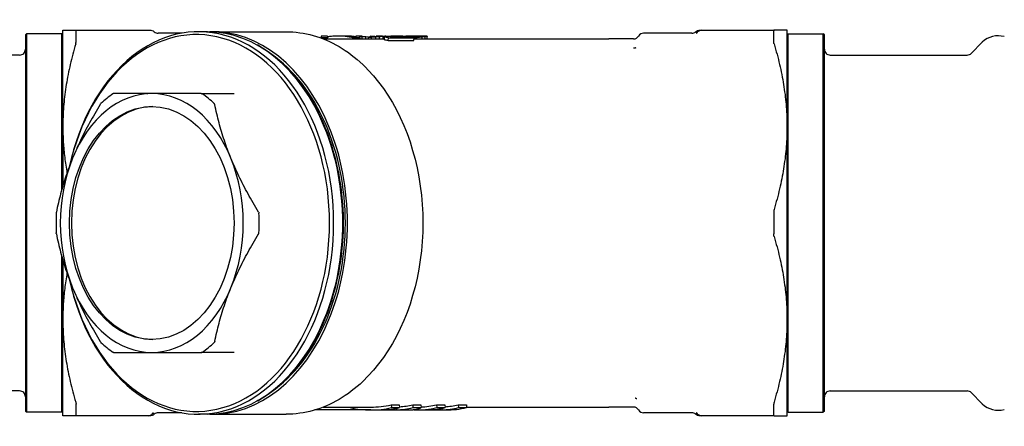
# Model space of a CAD drawing. Header units: millimetres. Extents: x 47 to 3733, y -24 to 364.
# Tile 3 of 4: x 225 to 396, y 293 to 364. Entities that reach past the tile are written whole.
import ezdxf

# ---------------------------------------------------------------- set-up
doc = ezdxf.new("R2010")
doc.units = ezdxf.units.MM
doc.layers.add('DETAIL', color=2, linetype='Continuous')

msp = doc.modelspace()

# ---------------------------------------------------------------- linework, layer by layer
at = {"layer": 'DETAIL'}
for p, q in [((232.55, 361.81), (234.8, 361.81)), ((232.55, 345.06), (232.55, 361.81)), ((234.8, 361.81), (245.38, 361.81)), ((234.86, 359.79), (234.86, 361.7)), ((245.38, 361.81), (247.4, 361.81)), ((247.4, 361.81), (247.81, 361.81)), ((257.75, 361.56), (256.16, 361.56)), ((258.56, 361.56), (271.39, 361.56)), ((343.3, 361.81), (343.34, 361.81)), ((343.34, 361.81), (343.46, 361.81)), ((343.46, 361.81), (343.62, 361.81)), ((343.62, 361.81), (343.71, 361.81)), ((343.71, 361.81), (345.73, 361.81)), ((345.73, 361.81), (356.31, 361.81)), ((356.25, 359.79), (356.25, 361.7)), ((358.55, 361.81), (356.31, 361.81)), ((358.55, 345.06), (358.55, 361.81)), ((226.05, 361.01), (226.25, 361.21)), ((226.05, 361.01), (226.05, 295.61)), ((226.25, 361.21), (226.25, 295.41)), ((232.35, 361.21), (226.25, 361.21)), ((232.35, 361.21), (232.35, 334.04)), ((232.55, 361.01), (232.35, 361.21)), ((253.28, 361.31), (249.13, 361.31)), ((277.52, 360.81), (277.52, 360.52)), ((278.59, 360.81), (277.52, 360.81)), ((277.52, 360.44), (277.52, 360.52)), ((278.59, 360.52), (277.52, 360.52)), ((277.87, 360.31), (288.52, 360.31)), ((278.59, 360.81), (278.59, 360.52)), ((278.59, 360.31), (278.59, 360.52)), ((281.72, 360.81), (280.48, 360.81)), ((283.01, 360.31), (283.01, 360.52)), ((284.23, 360.52), (283.01, 360.52)), ((283.54, 360.81), (283.54, 360.67)), ((284.61, 360.81), (283.54, 360.81)), ((284.25, 360.31), (284.23, 360.59)), ((284.27, 360.31), (284.25, 360.67)), ((284.61, 360.81), (284.61, 360.72)), ((284.64, 360.73), (285.27, 360.73)), ((284.66, 360.31), (284.64, 360.73)), ((285.29, 360.31), (285.27, 360.73)), ((285.74, 360.63), (285.27, 360.65)), ((285.74, 360.63), (286.24, 360.63)), ((285.76, 360.31), (285.74, 360.63)), ((286.02, 360.63), (286.02, 360.77)), ((286.24, 360.63), (287, 360.65)), ((286.26, 360.31), (286.24, 360.63)), ((287.02, 360.31), (287, 360.65)), ((287.09, 360.81), (287.09, 360.66)), ((288.15, 360.81), (287.09, 360.81)), ((287.66, 360.31), (287.63, 360.69)), ((288.15, 360.81), (288.15, 360.72)), ((288.29, 360.31), (288.27, 360.73)), ((288.5, 360.13), (288.54, 360.63)), ((288.54, 360.59), (288.53, 360.75)), ((288.73, 360.81), (289.77, 360.81)), ((289.14, 360.03), (289.19, 360.52)), ((289.14, 360.03), (293.65, 360.03)), ((289.19, 360.52), (293.7, 360.52)), ((289.54, 360.63), (293.05, 360.63)), ((291.56, 360.81), (289.77, 360.81)), ((289.82, 360.63), (289.82, 360.8)), ((290.1, 360.63), (290.1, 360.69)), ((290.63, 360.79), (290.63, 360.76)), ((290.8, 360.73), (290.8, 360.8)), ((291.16, 360.69), (291.16, 360.81)), ((291.69, 360.65), (291.69, 360.81)), ((291.69, 360.81), (292.22, 360.81)), ((292.22, 360.63), (291.69, 360.65)), ((292.22, 360.63), (292.22, 360.81)), ((293.46, 360.81), (292.22, 360.81)), ((293.46, 360.63), (293.05, 360.63)), ((293.46, 360.63), (293.46, 360.81)), ((293.99, 360.81), (293.46, 360.81)), ((293.46, 360.63), (293.99, 360.65)), ((293.65, 360.53), (294.17, 360.55)), ((293.65, 360.03), (293.7, 360.52)), ((293.68, 360.31), (327.55, 360.31)), ((293.99, 360.65), (293.99, 360.81)), ((295.5, 360.81), (294.12, 360.81)), ((294.17, 360.31), (294.17, 360.55)), ((294.52, 360.69), (294.52, 360.81)), ((294.88, 360.73), (294.88, 360.8)), ((295.05, 360.79), (295.05, 360.76)), ((295.05, 360.31), (295.05, 360.61)), ((295.59, 360.31), (295.59, 360.69)), ((295.94, 360.79), (295.94, 360.75)), ((295.94, 360.31), (295.94, 360.75)), ((331.85, 360.31), (327.55, 360.31)), ((341.98, 361.31), (333.59, 361.31)), ((358.55, 361.01), (358.75, 361.21)), ((358.75, 295.41), (358.75, 361.21)), ((358.75, 361.21), (364.85, 361.21)), ((364.85, 295.41), (364.85, 361.21)), ((365.05, 361.01), (364.85, 361.21)), ((365.05, 295.61), (365.05, 361.01)), ((266.46, 359.19), (266.31, 359.28)), ((390.6, 357.8), (392.52, 359.72)), ((225.05, 357.51), (201.22, 357.51)), ((366.05, 357.51), (389.89, 357.51)), ((248.03, 350.81), (241.4, 350.81)), ((256.65, 350.81), (248.03, 350.81)), ((256.65, 350.81), (262.37, 350.81)), ((232.55, 345.06), (232.55, 334.73)), ((358.55, 311.56), (358.55, 345.06)), ((356.25, 330.22), (356.25, 326.4)), ((232.35, 322.58), (232.35, 295.41)), ((232.55, 321.89), (232.55, 311.56)), ((232.55, 294.81), (232.55, 311.56)), ((358.55, 294.81), (358.55, 311.56)), ((241.4, 305.81), (248.03, 305.81)), ((248.03, 305.81), (256.65, 305.81)), ((262.37, 305.81), (256.65, 305.81)), ((225.05, 299.11), (201.22, 299.11)), ((366.05, 299.11), (389.89, 299.11)), ((390.6, 298.82), (392.52, 296.9)), ((234.86, 294.92), (234.86, 296.83)), ((266.46, 297.43), (266.31, 297.34)), ((289.67, 296.7), (289.73, 296.21)), ((289.67, 296.7), (291.09, 296.7)), ((291.09, 296.7), (291.14, 296.21)), ((293.43, 296.7), (294.84, 296.7)), ((293.43, 296.7), (293.48, 296.21)), ((294.84, 296.7), (294.89, 296.21)), ((297.59, 296.7), (299, 296.7)), ((297.59, 296.7), (297.65, 296.21)), ((299, 296.7), (299.06, 296.21)), ((301.34, 296.7), (302.76, 296.7)), ((301.34, 296.7), (301.4, 296.21)), ((302.76, 296.7), (302.81, 296.21)), ((356.25, 294.92), (356.25, 296.83)), ((226.05, 295.61), (226.25, 295.41)), ((232.35, 295.41), (226.25, 295.41)), ((232.55, 295.61), (232.35, 295.41)), ((234.8, 294.81), (232.55, 294.81)), ((245.38, 294.81), (234.8, 294.81)), ((247.4, 294.81), (245.38, 294.81)), ((247.41, 294.81), (247.4, 294.81)), ((247.71, 294.81), (247.41, 294.81)), ((253.28, 295.31), (249.13, 295.31)), ((257.75, 295.06), (256.16, 295.06)), ((258.56, 295.06), (271.39, 295.06)), ((286.14, 295.81), (276.43, 295.81)), ((284.88, 295.86), (276.59, 295.86)), ((277.87, 296.31), (286.14, 296.31)), ((282.56, 296.31), (282.55, 296.21)), ((286.14, 295.81), (291.3, 295.81)), ((288.27, 295.83), (290.61, 295.83)), ((289.73, 296.21), (291.14, 296.21)), ((290.6, 296.1), (290.61, 295.83)), ((291.85, 295.81), (293.51, 295.81)), ((293.48, 296.21), (294.89, 296.21)), ((294.05, 295.81), (299.22, 295.81)), ((296.19, 295.83), (298.52, 295.83)), ((297.65, 296.21), (299.06, 296.21)), ((298.52, 296.1), (298.52, 295.83)), ((301.4, 296.21), (302.81, 296.21)), ((302.8, 296.31), (327.55, 296.31)), ((331.85, 296.31), (327.55, 296.31)), ((341.98, 295.31), (333.59, 295.31)), ((343.37, 294.81), (343.3, 294.81)), ((343.46, 294.81), (343.34, 294.81)), ((343.51, 294.81), (343.37, 294.81)), ((343.63, 294.81), (343.51, 294.81)), ((343.71, 294.81), (343.63, 294.81)), ((345.73, 294.81), (343.71, 294.81)), ((356.31, 294.81), (345.73, 294.81)), ((356.31, 294.81), (358.55, 294.81)), ((358.55, 295.61), (358.75, 295.41)), ((358.75, 295.41), (364.85, 295.41)), ((365.05, 295.61), (364.85, 295.41))]:
    msp.add_line(p, q, dxfattribs=at)
at = {"layer": 'DETAIL', "flags": 128}
for points in [[(234.8, 361.81), (234.81, 361.81), (234.81, 361.81), (234.82, 361.81), (234.82, 361.81), (234.83, 361.81), (234.83, 361.8), (234.83, 361.8), (234.84, 361.8), (234.84, 361.79), (234.84, 361.79), (234.85, 361.79), (234.85, 361.78), (234.85, 361.78), (234.85, 361.77), (234.86, 361.77), (234.86, 361.76), (234.86, 361.75), (234.86, 361.75), (234.86, 361.74), (234.86, 361.73), (234.86, 361.73), (234.86, 361.72), (234.86, 361.71), (234.86, 361.7)], [(247.81, 361.81), (247.81, 361.81), (247.82, 361.81), (247.89, 361.81), (248.02, 361.79), (248.26, 361.7), (248.47, 361.56)], [(271.39, 361.56), (271.99, 361.55), (272.58, 361.52), (273.17, 361.47), (273.77, 361.39), (274.36, 361.3), (274.94, 361.19), (275.53, 361.06), (276.11, 360.9), (276.69, 360.73), (277.27, 360.54), (277.84, 360.32), (278.41, 360.09), (278.97, 359.84), (279.53, 359.57), (280.08, 359.28), (280.62, 358.97), (281.16, 358.64), (281.7, 358.29), (282.23, 357.93), (282.75, 357.55), (283.76, 356.73), (284.75, 355.85), (285.23, 355.39), (285.7, 354.9), (286.62, 353.89), (287.5, 352.82), (288.33, 351.69), (289.13, 350.51), (289.89, 349.27), (290.59, 347.99), (291.26, 346.65), (291.87, 345.28), (292.44, 343.87), (292.96, 342.42), (293.42, 340.93), (293.83, 339.42), (294.19, 337.88), (294.5, 336.32), (294.75, 334.74), (294.94, 333.15), (295.08, 331.54), (295.17, 329.93), (295.2, 328.31), (295.17, 326.69), (295.08, 325.08), (294.94, 323.47), (294.75, 321.88), (294.5, 320.3), (294.19, 318.74), (293.83, 317.2), (293.42, 315.69), (292.96, 314.2), (292.44, 312.75), (291.87, 311.34), (291.26, 309.97), (290.59, 308.63), (289.89, 307.35), (289.13, 306.11), (288.33, 304.93), (287.5, 303.8), (286.62, 302.73), (285.7, 301.72), (284.75, 300.77), (284.26, 300.32), (283.76, 299.89), (283.26, 299.47), (282.75, 299.07), (282.23, 298.69), (281.7, 298.33), (281.16, 297.98), (280.62, 297.65), (280.08, 297.34), (279.53, 297.05), (278.97, 296.78), (278.41, 296.53), (277.84, 296.3), (277.27, 296.08), (276.69, 295.89), (276.11, 295.72), (275.53, 295.56), (274.94, 295.43), (274.36, 295.32), (273.77, 295.23), (273.17, 295.15), (272.58, 295.1), (271.99, 295.07), (271.39, 295.06)], [(342.64, 361.56), (342.8, 361.68), (342.99, 361.76), (343.19, 361.8), (343.24, 361.81), (343.27, 361.81), (343.3, 361.81)], [(342.64, 361.56), (342.64, 361.56), (342.64, 361.56), (342.64, 361.56), (342.65, 361.55), (342.65, 361.55), (342.66, 361.54), (342.66, 361.54), (342.67, 361.53), (342.68, 361.52), (342.69, 361.51), (342.7, 361.5), (342.71, 361.49), (342.72, 361.48), (342.73, 361.46), (342.74, 361.45), (342.75, 361.44), (342.76, 361.42), (342.78, 361.41), (342.79, 361.39), (342.8, 361.37), (342.81, 361.36), (342.82, 361.34), (342.83, 361.32), (342.84, 361.3)], [(356.31, 361.81), (356.3, 361.81), (356.3, 361.81), (356.29, 361.81), (356.29, 361.81), (356.28, 361.81), (356.28, 361.8), (356.28, 361.8), (356.27, 361.8), (356.27, 361.79), (356.27, 361.79), (356.26, 361.79), (356.26, 361.78), (356.26, 361.78), (356.26, 361.77), (356.25, 361.77), (356.25, 361.76), (356.25, 361.75), (356.25, 361.75), (356.25, 361.74), (356.25, 361.73), (356.25, 361.73), (356.25, 361.72), (356.25, 361.71), (356.25, 361.7)], [(234.8, 359.45), (234.81, 359.47), (234.81, 359.48), (234.82, 359.5), (234.82, 359.52), (234.83, 359.53), (234.83, 359.55), (234.83, 359.56), (234.84, 359.58), (234.84, 359.59), (234.84, 359.61), (234.85, 359.62), (234.85, 359.64), (234.85, 359.65), (234.85, 359.67), (234.86, 359.68), (234.86, 359.69), (234.86, 359.71), (234.86, 359.72), (234.86, 359.73), (234.86, 359.74), (234.86, 359.75), (234.86, 359.77), (234.86, 359.78), (234.86, 359.79)], [(283.01, 360.52), (282.83, 360.56), (282.65, 360.6), (282.46, 360.63), (282.28, 360.67), (282.09, 360.69), (281.91, 360.72), (281.73, 360.74), (281.54, 360.76), (281.36, 360.78), (281.17, 360.79), (280.99, 360.8), (280.8, 360.81), (280.62, 360.81), (280.43, 360.81), (280.25, 360.81), (280.06, 360.8), (279.88, 360.79), (279.69, 360.78), (279.51, 360.77), (279.32, 360.75), (279.14, 360.73), (278.95, 360.71), (278.77, 360.68), (278.59, 360.65)], [(283.54, 360.67), (283.47, 360.68), (283.39, 360.69), (283.32, 360.7), (283.24, 360.71), (283.16, 360.72), (283.09, 360.73), (283.01, 360.74), (282.94, 360.75), (282.86, 360.75), (282.78, 360.76), (282.71, 360.77), (282.63, 360.77), (282.56, 360.78), (282.48, 360.79), (282.4, 360.79), (282.33, 360.79), (282.25, 360.8), (282.18, 360.8), (282.1, 360.8), (282.02, 360.81), (281.95, 360.81), (281.87, 360.81), (281.79, 360.81), (281.72, 360.81)], [(288.73, 360.81), (288.73, 360.81), (288.72, 360.81), (288.71, 360.81), (288.7, 360.81), (288.69, 360.8), (288.69, 360.8), (288.68, 360.8), (288.67, 360.79), (288.66, 360.79), (288.65, 360.78), (288.65, 360.77), (288.64, 360.77), (288.63, 360.76), (288.62, 360.75), (288.61, 360.74), (288.61, 360.73), (288.6, 360.72), (288.59, 360.71), (288.58, 360.7), (288.57, 360.69), (288.57, 360.67), (288.56, 360.66), (288.55, 360.65), (288.54, 360.63)], [(289.82, 360.8), (289.8, 360.81), (289.79, 360.81), (289.78, 360.81), (289.77, 360.81), (289.76, 360.81), (289.75, 360.81), (289.74, 360.81), (289.73, 360.8), (289.71, 360.8), (289.7, 360.79), (289.69, 360.79), (289.68, 360.78), (289.67, 360.77), (289.66, 360.76), (289.65, 360.76), (289.63, 360.75), (289.62, 360.73), (289.61, 360.72), (289.6, 360.71), (289.59, 360.7), (289.58, 360.68), (289.57, 360.67), (289.55, 360.65), (289.54, 360.63)], [(356.31, 359.45), (356.3, 359.47), (356.3, 359.48), (356.29, 359.5), (356.29, 359.52), (356.28, 359.53), (356.28, 359.55), (356.28, 359.56), (356.27, 359.58), (356.27, 359.59), (356.27, 359.61), (356.26, 359.62), (356.26, 359.64), (356.26, 359.65), (356.26, 359.67), (356.25, 359.68), (356.25, 359.69), (356.25, 359.71), (356.25, 359.72), (356.25, 359.73), (356.25, 359.74), (356.25, 359.75), (356.25, 359.77), (356.25, 359.78), (356.25, 359.79)], [(234.8, 359.45), (234.67, 359), (234.54, 358.54), (234.42, 358.09), (234.3, 357.65), (234.18, 357.2), (234.07, 356.75), (233.96, 356.31), (233.85, 355.87), (233.75, 355.43), (233.66, 354.99), (233.56, 354.56), (233.48, 354.12), (233.39, 353.69), (233.31, 353.25), (233.23, 352.82), (233.16, 352.39), (233.09, 351.96), (233.03, 351.52), (232.97, 351.09), (232.91, 350.66), (232.86, 350.23), (232.81, 349.8), (232.77, 349.37), (232.73, 348.94), (232.69, 348.51), (232.66, 348.08), (232.63, 347.64), (232.61, 347.21), (232.59, 346.78), (232.57, 346.35), (232.56, 345.92), (232.56, 345.49), (232.55, 345.06)], [(332.25, 358.76), (332.23, 358.76), (332.22, 358.75), (332.2, 358.74), (332.18, 358.74), (332.17, 358.73), (332.15, 358.73), (332.14, 358.72), (332.12, 358.72), (332.11, 358.71), (332.09, 358.71), (332.07, 358.71), (332.06, 358.7), (332.04, 358.7), (332.03, 358.7), (332.01, 358.69), (331.99, 358.69), (331.98, 358.69), (331.96, 358.69), (331.94, 358.69), (331.92, 358.69), (331.91, 358.69), (331.89, 358.69), (331.87, 358.69), (331.85, 358.69)], [(356.31, 359.45), (356.44, 359), (356.57, 358.54), (356.69, 358.09), (356.81, 357.65), (356.93, 357.2), (357.04, 356.75), (357.15, 356.31), (357.26, 355.87), (357.36, 355.43), (357.45, 354.99), (357.55, 354.56), (357.63, 354.12), (357.72, 353.69), (357.8, 353.25), (357.87, 352.82), (357.95, 352.39), (358.02, 351.96), (358.08, 351.52), (358.14, 351.09), (358.2, 350.66), (358.25, 350.23), (358.3, 349.8), (358.34, 349.37), (358.38, 348.94), (358.42, 348.51), (358.45, 348.08), (358.48, 347.64), (358.5, 347.21), (358.52, 346.78), (358.54, 346.35), (358.55, 345.92), (358.55, 345.49), (358.55, 345.06)], [(241.4, 350.81), (241.4, 350.81), (241.39, 350.81), (241.39, 350.81), (241.38, 350.81), (241.38, 350.81), (241.37, 350.81), (241.36, 350.81), (241.36, 350.8), (241.35, 350.8), (241.35, 350.8), (241.34, 350.8), (241.34, 350.8), (241.33, 350.79), (241.33, 350.79), (241.32, 350.79), (241.31, 350.79), (241.31, 350.78), (241.3, 350.78), (241.3, 350.78), (241.29, 350.77), (241.28, 350.77), (241.28, 350.77), (241.27, 350.76), (241.27, 350.76)], [(247.12, 350.81), (247.27, 350.83), (247.32, 350.85), (247.35, 350.87)], [(256.65, 350.81), (256.66, 350.81), (256.67, 350.81), (256.68, 350.81), (256.68, 350.81), (256.69, 350.81), (256.7, 350.81), (256.71, 350.81), (256.72, 350.8), (256.72, 350.8), (256.73, 350.8), (256.74, 350.8), (256.75, 350.8), (256.75, 350.79), (256.76, 350.79), (256.77, 350.79), (256.77, 350.79), (256.78, 350.78), (256.79, 350.78), (256.79, 350.78), (256.8, 350.77), (256.81, 350.77), (256.81, 350.77), (256.82, 350.76), (256.83, 350.76)], [(239.06, 348.9), (238.82, 348.5), (238.58, 348.1), (238.34, 347.7), (238.11, 347.31), (237.88, 346.91), (237.66, 346.52), (237.44, 346.13), (237.22, 345.74), (237.01, 345.35), (236.8, 344.96), (236.59, 344.57), (236.39, 344.19), (236.19, 343.8), (236, 343.41), (235.81, 343.03), (235.62, 342.64), (235.44, 342.26), (235.26, 341.87), (235.08, 341.49), (234.91, 341.1), (234.74, 340.72), (234.57, 340.33), (234.41, 339.95), (234.25, 339.56)], [(239.06, 348.9), (239.06, 348.91), (239.07, 348.91), (239.08, 348.92), (239.08, 348.93), (239.09, 348.94), (239.09, 348.95), (239.1, 348.95), (239.1, 348.96), (239.11, 348.97), (239.11, 348.98), (239.12, 348.98), (239.12, 348.99), (239.13, 349), (239.13, 349), (239.14, 349.01), (239.15, 349.02), (239.15, 349.02), (239.16, 349.03), (239.16, 349.03), (239.17, 349.04), (239.17, 349.05), (239.18, 349.05), (239.18, 349.06), (239.19, 349.06)], [(258.99, 348.9), (258.99, 348.91), (258.99, 348.91), (258.99, 348.92), (258.98, 348.93), (258.98, 348.94), (258.98, 348.95), (258.98, 348.95), (258.97, 348.96), (258.97, 348.97), (258.97, 348.98), (258.96, 348.98), (258.96, 348.99), (258.96, 349), (258.95, 349), (258.95, 349.01), (258.94, 349.02), (258.94, 349.02), (258.93, 349.03), (258.93, 349.03), (258.92, 349.04), (258.92, 349.05), (258.91, 349.05), (258.91, 349.06), (258.9, 349.06)], [(261.8, 339.56), (261.65, 339.95), (261.5, 340.33), (261.35, 340.72), (261.2, 341.1), (261.06, 341.49), (260.92, 341.87), (260.79, 342.26), (260.66, 342.64), (260.53, 343.03), (260.41, 343.41), (260.29, 343.8), (260.17, 344.19), (260.06, 344.57), (259.95, 344.96), (259.84, 345.35), (259.73, 345.74), (259.63, 346.13), (259.53, 346.52), (259.44, 346.91), (259.34, 347.31), (259.25, 347.7), (259.16, 348.1), (259.08, 348.5), (258.99, 348.9)], [(232.55, 345.06), (232.56, 344.73), (232.56, 344.39), (232.57, 344.06), (232.58, 343.72), (232.59, 343.39), (232.6, 343.05), (232.62, 342.71), (232.64, 342.38), (232.66, 342.04), (232.68, 341.71), (232.71, 341.37), (232.74, 341.04), (232.77, 340.7), (232.81, 340.37), (232.84, 340.03), (232.88, 339.7), (232.92, 339.36), (232.97, 339.03), (233.02, 338.69), (233.06, 338.36), (233.12, 338.02), (233.17, 337.68), (233.23, 337.35), (233.28, 337.01)], [(358.55, 345.06), (358.55, 344.63), (358.55, 344.2), (358.54, 343.77), (358.52, 343.34), (358.5, 342.91), (358.48, 342.48), (358.45, 342.04), (358.42, 341.61), (358.38, 341.18), (358.34, 340.75), (358.3, 340.32), (358.25, 339.89), (358.2, 339.46), (358.14, 339.03), (358.08, 338.6), (358.02, 338.16), (357.95, 337.73), (357.87, 337.3), (357.8, 336.87), (357.72, 336.43), (357.63, 336), (357.55, 335.56), (357.45, 335.13), (357.36, 334.69), (357.26, 334.25), (357.15, 333.81), (357.04, 333.37), (356.93, 332.92), (356.81, 332.47), (356.69, 332.03), (356.57, 331.58), (356.44, 331.13), (356.31, 330.67)], [(234.25, 339.56), (234.09, 339.18), (233.94, 338.79), (233.79, 338.4), (233.65, 338.02), (233.51, 337.63), (233.37, 337.25), (233.23, 336.86), (233.1, 336.48), (232.98, 336.09), (232.85, 335.71), (232.73, 335.32), (232.61, 334.93), (232.5, 334.55), (232.39, 334.16), (232.28, 333.77), (232.18, 333.38), (232.07, 332.99), (231.97, 332.6), (231.88, 332.21), (231.78, 331.82), (231.69, 331.42), (231.6, 331.02), (231.52, 330.62), (231.44, 330.22)], [(266.62, 330.22), (266.37, 330.62), (266.13, 331.02), (265.9, 331.42), (265.66, 331.82), (265.44, 332.21), (265.21, 332.6), (264.99, 332.99), (264.78, 333.38), (264.56, 333.77), (264.35, 334.16), (264.15, 334.55), (263.95, 334.93), (263.75, 335.32), (263.56, 335.71), (263.36, 336.09), (263.18, 336.48), (262.99, 336.86), (262.81, 337.25), (262.64, 337.63), (262.46, 338.02), (262.29, 338.4), (262.13, 338.79), (261.96, 339.18), (261.8, 339.56)], [(356.31, 330.67), (356.3, 330.66), (356.3, 330.64), (356.29, 330.62), (356.29, 330.6), (356.28, 330.58), (356.28, 330.57), (356.28, 330.55), (356.27, 330.53), (356.27, 330.51), (356.27, 330.49), (356.26, 330.47), (356.26, 330.45), (356.26, 330.44), (356.26, 330.42), (356.25, 330.4), (356.25, 330.38), (356.25, 330.36), (356.25, 330.34), (356.25, 330.32), (356.25, 330.3), (356.25, 330.28), (356.25, 330.26), (356.25, 330.24), (356.25, 330.22)], [(231.44, 330.22), (231.43, 330.21), (231.43, 330.21), (231.43, 330.2), (231.43, 330.19), (231.43, 330.18), (231.43, 330.17), (231.42, 330.16), (231.42, 330.15), (231.42, 330.14), (231.42, 330.14), (231.42, 330.13), (231.42, 330.12), (231.42, 330.11), (231.42, 330.1), (231.42, 330.09), (231.41, 330.08), (231.41, 330.07), (231.41, 330.06), (231.41, 330.05), (231.41, 330.04), (231.41, 330.03), (231.41, 330.03), (231.41, 330.02), (231.41, 330.01)], [(266.62, 330.22), (266.62, 330.21), (266.63, 330.21), (266.63, 330.2), (266.64, 330.19), (266.64, 330.18), (266.64, 330.17), (266.65, 330.16), (266.65, 330.15), (266.65, 330.14), (266.66, 330.14), (266.66, 330.13), (266.66, 330.12), (266.67, 330.11), (266.67, 330.1), (266.67, 330.09), (266.67, 330.08), (266.68, 330.07), (266.68, 330.06), (266.68, 330.05), (266.68, 330.04), (266.68, 330.03), (266.68, 330.03), (266.68, 330.02), (266.68, 330.01)], [(231.44, 326.4), (231.43, 326.41), (231.43, 326.41), (231.43, 326.42), (231.43, 326.43), (231.43, 326.44), (231.43, 326.45), (231.42, 326.46), (231.42, 326.47), (231.42, 326.48), (231.42, 326.49), (231.42, 326.49), (231.42, 326.5), (231.42, 326.51), (231.42, 326.52), (231.42, 326.53), (231.41, 326.54), (231.41, 326.55), (231.41, 326.56), (231.41, 326.57), (231.41, 326.58), (231.41, 326.59), (231.41, 326.6), (231.41, 326.6), (231.41, 326.61)], [(231.44, 326.4), (231.52, 326), (231.6, 325.6), (231.69, 325.2), (231.78, 324.81), (231.88, 324.41), (231.97, 324.02), (232.07, 323.63), (232.18, 323.24), (232.28, 322.85), (232.39, 322.46), (232.5, 322.07), (232.61, 321.69), (232.73, 321.3), (232.85, 320.91), (232.98, 320.53), (233.1, 320.14), (233.23, 319.76), (233.37, 319.37), (233.51, 318.99), (233.65, 318.6), (233.79, 318.22), (233.94, 317.83), (234.09, 317.45), (234.25, 317.06)], [(261.8, 317.06), (261.96, 317.45), (262.13, 317.83), (262.29, 318.22), (262.46, 318.6), (262.64, 318.99), (262.81, 319.37), (262.99, 319.76), (263.18, 320.14), (263.36, 320.53), (263.56, 320.91), (263.75, 321.3), (263.95, 321.69), (264.15, 322.07), (264.35, 322.46), (264.56, 322.85), (264.78, 323.24), (264.99, 323.63), (265.21, 324.02), (265.44, 324.41), (265.66, 324.81), (265.9, 325.2), (266.13, 325.6), (266.37, 326), (266.62, 326.4)], [(266.62, 326.4), (266.62, 326.41), (266.63, 326.41), (266.63, 326.42), (266.64, 326.43), (266.64, 326.44), (266.64, 326.45), (266.65, 326.46), (266.65, 326.47), (266.65, 326.48), (266.66, 326.49), (266.66, 326.49), (266.66, 326.5), (266.67, 326.51), (266.67, 326.52), (266.67, 326.53), (266.67, 326.54), (266.68, 326.55), (266.68, 326.56), (266.68, 326.57), (266.68, 326.58), (266.68, 326.59), (266.68, 326.6), (266.68, 326.6), (266.68, 326.61)], [(356.31, 325.95), (356.3, 325.97), (356.3, 325.98), (356.29, 326), (356.29, 326.02), (356.28, 326.04), (356.28, 326.06), (356.28, 326.07), (356.27, 326.09), (356.27, 326.11), (356.27, 326.13), (356.26, 326.15), (356.26, 326.17), (356.26, 326.19), (356.26, 326.2), (356.25, 326.22), (356.25, 326.24), (356.25, 326.26), (356.25, 326.28), (356.25, 326.3), (356.25, 326.32), (356.25, 326.34), (356.25, 326.36), (356.25, 326.38), (356.25, 326.4)], [(356.31, 325.95), (356.44, 325.5), (356.57, 325.04), (356.69, 324.59), (356.81, 324.15), (356.93, 323.7), (357.04, 323.25), (357.15, 322.81), (357.26, 322.37), (357.36, 321.93), (357.45, 321.49), (357.55, 321.06), (357.63, 320.62), (357.72, 320.19), (357.8, 319.75), (357.87, 319.32), (357.95, 318.89), (358.02, 318.46), (358.08, 318.02), (358.14, 317.59), (358.2, 317.16), (358.25, 316.73), (358.3, 316.3), (358.34, 315.87), (358.38, 315.44), (358.42, 315.01), (358.45, 314.58), (358.48, 314.14), (358.5, 313.71), (358.52, 313.28), (358.54, 312.85), (358.55, 312.42), (358.55, 311.99), (358.55, 311.56)], [(233.28, 319.61), (233.23, 319.27), (233.17, 318.94), (233.12, 318.6), (233.06, 318.26), (233.02, 317.93), (232.97, 317.59), (232.92, 317.26), (232.88, 316.92), (232.84, 316.59), (232.81, 316.25), (232.77, 315.92), (232.74, 315.58), (232.71, 315.25), (232.68, 314.91), (232.66, 314.58), (232.64, 314.24), (232.62, 313.91), (232.6, 313.57), (232.59, 313.24), (232.58, 312.9), (232.57, 312.57), (232.56, 312.23), (232.56, 311.9), (232.55, 311.56)], [(234.25, 317.06), (234.41, 316.68), (234.57, 316.29), (234.74, 315.9), (234.91, 315.52), (235.08, 315.13), (235.26, 314.75), (235.44, 314.36), (235.62, 313.98), (235.81, 313.59), (236, 313.21), (236.19, 312.82), (236.39, 312.43), (236.59, 312.05), (236.8, 311.66), (237.01, 311.27), (237.22, 310.88), (237.44, 310.49), (237.66, 310.1), (237.88, 309.71), (238.11, 309.32), (238.34, 308.92), (238.58, 308.52), (238.82, 308.12), (239.06, 307.72)], [(258.99, 307.72), (259.08, 308.12), (259.16, 308.52), (259.25, 308.92), (259.34, 309.32), (259.44, 309.71), (259.53, 310.1), (259.63, 310.49), (259.73, 310.88), (259.84, 311.27), (259.95, 311.66), (260.06, 312.05), (260.17, 312.43), (260.29, 312.82), (260.41, 313.21), (260.53, 313.59), (260.66, 313.98), (260.79, 314.36), (260.92, 314.75), (261.06, 315.13), (261.2, 315.52), (261.35, 315.9), (261.5, 316.29), (261.65, 316.68), (261.8, 317.06)], [(232.55, 311.56), (232.56, 311.13), (232.56, 310.7), (232.57, 310.27), (232.59, 309.84), (232.61, 309.41), (232.63, 308.98), (232.66, 308.54), (232.69, 308.11), (232.73, 307.68), (232.77, 307.25), (232.81, 306.82), (232.86, 306.39), (232.91, 305.96), (232.97, 305.53), (233.03, 305.1), (233.09, 304.66), (233.16, 304.23), (233.23, 303.8), (233.31, 303.37), (233.39, 302.93), (233.48, 302.5), (233.56, 302.06), (233.66, 301.63), (233.75, 301.19), (233.85, 300.75), (233.96, 300.31), (234.07, 299.87), (234.18, 299.42), (234.3, 298.97), (234.42, 298.53), (234.54, 298.08), (234.67, 297.63), (234.8, 297.17)], [(358.55, 311.56), (358.55, 311.13), (358.55, 310.7), (358.54, 310.27), (358.52, 309.84), (358.5, 309.41), (358.48, 308.98), (358.45, 308.54), (358.42, 308.11), (358.38, 307.68), (358.34, 307.25), (358.3, 306.82), (358.25, 306.39), (358.2, 305.96), (358.14, 305.53), (358.08, 305.1), (358.02, 304.66), (357.95, 304.23), (357.87, 303.8), (357.8, 303.37), (357.72, 302.93), (357.63, 302.5), (357.55, 302.06), (357.45, 301.63), (357.36, 301.19), (357.26, 300.75), (357.15, 300.31), (357.04, 299.87), (356.93, 299.42), (356.81, 298.97), (356.69, 298.53), (356.57, 298.08), (356.44, 297.63), (356.31, 297.17)], [(239.06, 307.72), (239.06, 307.71), (239.07, 307.71), (239.08, 307.7), (239.08, 307.69), (239.09, 307.68), (239.09, 307.67), (239.1, 307.67), (239.1, 307.66), (239.11, 307.65), (239.11, 307.64), (239.12, 307.64), (239.12, 307.63), (239.13, 307.62), (239.13, 307.62), (239.14, 307.61), (239.15, 307.6), (239.15, 307.6), (239.16, 307.59), (239.16, 307.59), (239.17, 307.58), (239.17, 307.57), (239.18, 307.57), (239.18, 307.56), (239.19, 307.56)], [(258.99, 307.72), (258.99, 307.71), (258.99, 307.71), (258.99, 307.7), (258.98, 307.69), (258.98, 307.68), (258.98, 307.67), (258.98, 307.67), (258.97, 307.66), (258.97, 307.65), (258.97, 307.64), (258.96, 307.64), (258.96, 307.63), (258.96, 307.62), (258.95, 307.62), (258.95, 307.61), (258.94, 307.6), (258.94, 307.6), (258.93, 307.59), (258.93, 307.59), (258.92, 307.58), (258.92, 307.57), (258.91, 307.57), (258.91, 307.56), (258.9, 307.56)], [(241.4, 305.81), (241.4, 305.81), (241.39, 305.81), (241.39, 305.81), (241.38, 305.81), (241.38, 305.81), (241.37, 305.81), (241.36, 305.81), (241.36, 305.82), (241.35, 305.82), (241.35, 305.82), (241.34, 305.82), (241.34, 305.82), (241.33, 305.83), (241.33, 305.83), (241.32, 305.83), (241.31, 305.83), (241.31, 305.84), (241.3, 305.84), (241.3, 305.84), (241.29, 305.85), (241.28, 305.85), (241.28, 305.85), (241.27, 305.86), (241.27, 305.86)], [(247.12, 305.81), (247.27, 305.79), (247.32, 305.77), (247.35, 305.75)], [(256.65, 305.81), (256.66, 305.81), (256.67, 305.81), (256.68, 305.81), (256.68, 305.81), (256.69, 305.81), (256.7, 305.81), (256.71, 305.81), (256.72, 305.82), (256.72, 305.82), (256.73, 305.82), (256.74, 305.82), (256.75, 305.82), (256.75, 305.83), (256.76, 305.83), (256.77, 305.83), (256.77, 305.83), (256.78, 305.84), (256.79, 305.84), (256.79, 305.84), (256.8, 305.85), (256.81, 305.85), (256.81, 305.85), (256.82, 305.86), (256.83, 305.86)], [(234.8, 297.17), (234.81, 297.16), (234.81, 297.14), (234.82, 297.12), (234.82, 297.11), (234.83, 297.09), (234.83, 297.07), (234.83, 297.06), (234.84, 297.04), (234.84, 297.03), (234.84, 297.01), (234.85, 297), (234.85, 296.98), (234.85, 296.97), (234.85, 296.95), (234.86, 296.94), (234.86, 296.93), (234.86, 296.91), (234.86, 296.9), (234.86, 296.89), (234.86, 296.88), (234.86, 296.87), (234.86, 296.86), (234.86, 296.84), (234.86, 296.83)], [(332.16, 297.89), (332.17, 297.89), (332.18, 297.88), (332.19, 297.88), (332.2, 297.87), (332.21, 297.87), (332.22, 297.87), (332.23, 297.86), (332.24, 297.86), (332.25, 297.85), (332.26, 297.85), (332.27, 297.84), (332.28, 297.84), (332.29, 297.84), (332.3, 297.83), (332.31, 297.83), (332.32, 297.82), (332.33, 297.82), (332.34, 297.81), (332.35, 297.81), (332.36, 297.8), (332.37, 297.8), (332.38, 297.79), (332.39, 297.78), (332.4, 297.78)], [(356.31, 297.17), (356.3, 297.16), (356.3, 297.14), (356.29, 297.12), (356.29, 297.11), (356.28, 297.09), (356.28, 297.07), (356.28, 297.06), (356.27, 297.04), (356.27, 297.03), (356.27, 297.01), (356.26, 297), (356.26, 296.98), (356.26, 296.97), (356.26, 296.95), (356.25, 296.94), (356.25, 296.93), (356.25, 296.91), (356.25, 296.9), (356.25, 296.89), (356.25, 296.88), (356.25, 296.87), (356.25, 296.86), (356.25, 296.84), (356.25, 296.83)], [(234.8, 294.81), (234.81, 294.81), (234.81, 294.81), (234.82, 294.81), (234.82, 294.81), (234.83, 294.82), (234.83, 294.82), (234.83, 294.82), (234.84, 294.82), (234.84, 294.83), (234.84, 294.83), (234.85, 294.83), (234.85, 294.84), (234.85, 294.84), (234.85, 294.85), (234.86, 294.85), (234.86, 294.86), (234.86, 294.87), (234.86, 294.87), (234.86, 294.88), (234.86, 294.89), (234.86, 294.89), (234.86, 294.9), (234.86, 294.91), (234.86, 294.92)], [(247.81, 294.81), (247.77, 294.81), (247.71, 294.81)], [(248.47, 295.06), (248.29, 294.93), (248.09, 294.85), (247.87, 294.81), (247.82, 294.81), (247.81, 294.81), (247.81, 294.81)], [(248.47, 295.06), (248.47, 295.06), (248.47, 295.06), (248.47, 295.06), (248.47, 295.07), (248.46, 295.07), (248.46, 295.07), (248.45, 295.08), (248.45, 295.08), (248.44, 295.09), (248.43, 295.1), (248.43, 295.1), (248.42, 295.11), (248.41, 295.12), (248.4, 295.13), (248.39, 295.15), (248.38, 295.16), (248.36, 295.18), (248.35, 295.19), (248.34, 295.21), (248.32, 295.23), (248.31, 295.25), (248.29, 295.27), (248.28, 295.29), (248.27, 295.32)], [(292.18, 295.83), (292.16, 295.83), (292.14, 295.83), (292.12, 295.83), (292.1, 295.82), (292.08, 295.82), (292.06, 295.82), (292.04, 295.82), (292.02, 295.82), (292, 295.82), (291.98, 295.81), (291.96, 295.81), (291.94, 295.81), (291.92, 295.81), (291.9, 295.81), (291.88, 295.81), (291.86, 295.81), (291.84, 295.81), (291.82, 295.81), (291.8, 295.81), (291.78, 295.81), (291.76, 295.81), (291.74, 295.81), (291.72, 295.81), (291.7, 295.82)], [(294.89, 296.21), (294.84, 296.18), (294.78, 296.15), (294.72, 296.12), (294.67, 296.09), (294.61, 296.06), (294.55, 296.04), (294.49, 296.01), (294.44, 295.99), (294.38, 295.97), (294.32, 295.95), (294.26, 295.93), (294.21, 295.91), (294.15, 295.89), (294.09, 295.88), (294.03, 295.87), (293.98, 295.85), (293.92, 295.84), (293.86, 295.84), (293.8, 295.83), (293.74, 295.82), (293.69, 295.82), (293.63, 295.81), (293.57, 295.81), (293.51, 295.81)], [(342.84, 295.32), (342.83, 295.3), (342.82, 295.28), (342.81, 295.26), (342.8, 295.25), (342.79, 295.23), (342.78, 295.22), (342.77, 295.2), (342.75, 295.19), (342.74, 295.17), (342.73, 295.16), (342.72, 295.15), (342.71, 295.13), (342.7, 295.12), (342.69, 295.11), (342.68, 295.1), (342.67, 295.09), (342.67, 295.09), (342.66, 295.08), (342.65, 295.07), (342.65, 295.07), (342.64, 295.07), (342.64, 295.06), (342.64, 295.06), (342.64, 295.06)], [(343.3, 294.81), (343.27, 294.81), (343.24, 294.81), (343.19, 294.82), (342.99, 294.86), (342.8, 294.94), (342.64, 295.06)], [(356.31, 294.81), (356.3, 294.81), (356.3, 294.81), (356.29, 294.81), (356.29, 294.81), (356.28, 294.82), (356.28, 294.82), (356.28, 294.82), (356.27, 294.82), (356.27, 294.83), (356.27, 294.83), (356.26, 294.83), (356.26, 294.84), (356.26, 294.84), (356.26, 294.85), (356.25, 294.85), (356.25, 294.86), (356.25, 294.87), (356.25, 294.87), (356.25, 294.88), (356.25, 294.89), (356.25, 294.89), (356.25, 294.9), (356.25, 294.91), (356.25, 294.92)]]:
    msp.add_lwpolyline(points, dxfattribs=at)
at = {"layer": 'DETAIL'}
for centre, radius, start, end in [((249.13, 362.31), 1, 228.5887, 270), ((341.98, 362.31), 1, 270, 311.4357), ((331.85, 361.31), 1, 270, 330), ((333.59, 360.31), 1, 90, 150), ((395.26, 356.98), 3.88, 73.6891, 134.994), ((225.05, 358.51), 1, 269.9983, 0), ((366.05, 358.51), 1, 180, 270.0017), ((389.89, 358.51), 1, 269.9984, 314.9885), ((225.05, 298.11), 1, 0, 90.0017), ((366.05, 298.11), 1, 89.9983, 180), ((389.89, 298.11), 1, 45.0115, 90.0016), ((395.26, 299.64), 3.88, 225.006, 286.3109), ((249.13, 294.31), 1, 90, 131.4095), ((331.85, 295.31), 1, 30, 90), ((333.59, 296.31), 1, 210, 270), ((341.98, 294.31), 1, 48.5643, 90)]:
    msp.add_arc(centre, radius, start, end, dxfattribs=at)
for centre, major_axis, ratio, start_param, end_param in [((256.16, 328.31), (0, -33.25), 0.707107, 5.013554, 10.69441), ((255.8, 328.31), (0, -32.75), 0.707107, 5.021883, 10.68608), ((257.75, 328.31), (0, -33.25), 0.707107, 0, 3.141593), ((258.56, 328.31), (0, 33.25), 0.707107, 3.124298, 6.30048), ((343.71, 360.81), (0, 1), 0.995026, 0.00004, 1.055924), ((284.32, 298.6), (0, 62.21), 0.018274, 0.06732, 0.083771), ((285.87, 326.44), (0, 34.37), 0.521735, 0.068741, 0.090801), ((284.74, 306.27), (0, 54.54), 0.637013, 6.21551, 6.246135), ((292.53, 261.23), (0, 99.58), 0.983771, 0.049971, 0.056466), ((290.93, 315.01), (0, 45.8), 0.977158, 0.059507, 0.073841), ((289.9, 328.31), (0, 32.5), 0.707107, 0.059377, 0.070704), ((286.14, 328.31), (0, 32), 0.707107, 6.149979, 6.178439), ((289.24, 320.78), (0, 40.03), 0.329914, 0.045171, 0.053497), ((286.14, 328.31), (0, 32.5), 0.707107, 6.149979, 6.178439), ((289, 323.52), (0, 37.29), 0.359813, 6.201322, 6.222163), ((288.05, 311.57), (0, 49.24), 0.585946, 6.198197, 6.212048), ((291.01, 324.96), (0, 35.85), 0.305955, 0.018833, 0.034983), ((290.07, 324.97), (0, 35.84), 0.305955, 6.215862, 6.232041), ((291.42, 298.11), (0, 62.7), 0.694068, 0.006103, 0.014242), ((289.33, 315.01), (0, 45.8), 0.540686, 6.209346, 6.22368), ((291.56, 260.34), (0, 100.47), 0.822507, 6.281578, 6.288007), ((287.07, 261.23), (0, 99.58), 0.822507, 6.226718, 6.233213), ((290.65, 328.31), (0, 32.5), 0.707107, 6.149979, 6.178439), ((294.12, 260.34), (0, 100.47), 0.822507, 6.278364, 6.284793), ((298.61, 261.23), (0, 99.58), 0.822507, 0.049973, 0.056468), ((300.75, 246.17), (0, 114.64), 0.849012, 0.058518, 0.067633), ((294.26, 298.11), (0, 62.7), 0.694068, 6.268943, 6.277082), ((296.35, 315.01), (0, 45.8), 0.540686, 0.059506, 0.07384), ((294.67, 324.96), (0, 35.85), 0.305955, 6.248202, 6.264352), ((295.62, 324.97), (0, 35.84), 0.305955, 0.051144, 0.067323), ((297.64, 311.57), (0, 49.24), 0.585946, 0.071137, 0.089609), ((295.5, 298.1), (0, 62.71), 0.694067, 6.281151, 6.283185), ((295.55, 323.48), (0, 37.33), 0.359813, 6.254178, 6.280549), ((296.68, 323.52), (0, 37.29), 0.359813, 0.055407, 0.081863), ((257.93, 328.31), (0, -33.16), 0.707107, 0.372527, 2.769066), ((258.56, 328.31), (0, -32.75), 0.707107, 0.459553, 2.68204), ((248.03, 328.31), (0, 22.5), 0.707107, 0, 1.047198), ((249.05, 328.31), (0, -25), 0.707107, 3.597279, 3.733104), ((248.03, 328.31), (0, 22.5), 0.707107, 5.235988, 6.283185), ((249.05, 328.31), (0, 25), 0.707107, 5.691674, 5.827499), ((248.38, 328.31), (0, -20.25), 0.707107, 3.153939, 6.270839), ((248.03, 328.31), (0, -22.5), 0.707107, 4.18879, 5.235988), ((248.03, 328.31), (0, 22.5), 0.707107, 4.18879, 5.235988), ((249.05, 328.31), (0, 25), 0.707107, 1.502884, 1.638709), ((249.05, 328.31), (0, -25), 0.707107, 1.502884, 1.638709), ((248.03, 328.31), (0, -22.5), 0.707107, 5.235988, 6.283185), ((248.03, 328.31), (0, -22.5), 0.707107, 0, 1.047198), ((249.05, 328.31), (0, -25), 0.707107, 5.691674, 5.827499), ((249.05, 328.31), (0, 25), 0.707107, 3.597279, 3.733104), ((286.14, 328.31), (0, -32), 0.707107, 0, 0.156893), ((289.89, 328.31), (0, -32), 0.707107, 0.054708, 0.156893), ((294.05, 328.31), (0, -32), 0.707107, 0.036523, 0.156893), ((297.81, 328.31), (0, -32), 0.707107, 0.054708, 0.156893), ((247.4, 295.81), (0, -1), 0.995025, 0, 1.055924), ((286.14, 328.31), (0, -32.5), 0.707107, 6.126292, 6.440078), ((287.55, 328.31), (0, -32.5), 0.707107, 0.031255, 0.156893), ((289.89, 328.31), (0, -32.5), 0.707107, 0.031255, 0.156893), ((291.3, 328.31), (0, -32.5), 0.707107, 0, 0.038317), ((294.05, 328.31), (0, -32.5), 0.707107, 6.266164, 6.440078), ((295.47, 328.31), (0, -32.5), 0.707107, 0.031255, 0.156893), ((297.81, 328.31), (0, -32.5), 0.707107, 0.031255, 0.156893), ((299.22, 328.31), (0, -32.5), 0.707107, 0, 0.156893), ((343.71, 295.81), (0, -1), 0.995025, 5.227264, 6.28319)]:
    msp.add_ellipse(centre, major_axis=major_axis, ratio=ratio, start_param=start_param, end_param=end_param, dxfattribs=at)
msp.add_ellipse((248.03, 328.31), major_axis=(0, 20.25), ratio=0.707107, dxfattribs=at)

doc.saveas('drawing.dxf')
